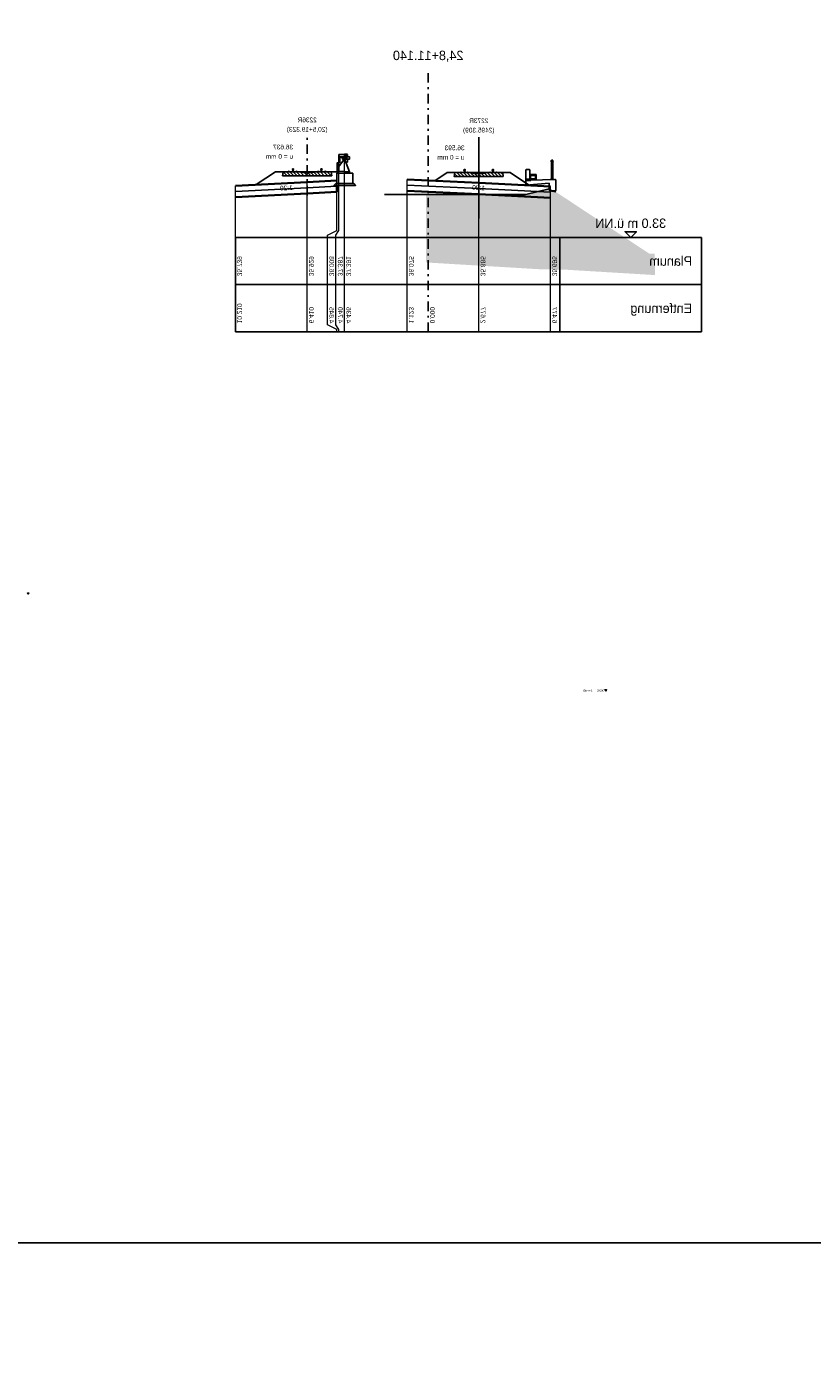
# Model space of a CAD drawing. Extents: x -805 to 3526, y -961 to 1039.
# Tile 177 of 256: x 918 to 960, y -7 to 64. Entities that reach past the tile are written whole.
import ezdxf
from ezdxf.enums import TextEntityAlignment as Align

# ---------------------------------------------------------------- set-up
doc = ezdxf.new("R2010")
doc.units = 0
for name, pattern in [('ACAD_ISO02W100', [15, 12, -3]), ('ACAD_ISO10W100', [18, 12, -3, 0, -3]), ('AUSGEZOGEN', [2, 1, 1]), ('STRICHPUNKT', [1, 0.5, -0.25, 0, -0.25])]:
    doc.linetypes.add(name, pattern=pattern)
doc.layers.get('0').update_dxf_attribs({"color": 251})
for name, color, linetype, lineweight in [('A-FLOR-LEVL', 51, 'Continuous', 5), ('EB-2273S-BETTUNG-LIN', 1, 'Continuous', 25), ('EB-2273S-DS-TS-LIN', 7, 'Continuous', 25), ('EB-2273S-FSS-LIN', 2, 'Continuous', 35), ('EB-2273S-GLEIS-LIN', 7, 'Continuous', 25), ('EB-2273S-GLEIS-TXT', 7, 'Continuous', 25), ('EB-2273S-GLEISACHSE-LIN', 7, 'STRICHPUNKT', 25), ('EB-2273S-NEIGUNG-TXT', 7, 'Continuous', 25), ('EB-2273S-PLANUM-LIN', 2, 'Continuous', 35), ('EB-2273S-PSS-LIN', 4, 'Continuous', 25), ('EB-2273S-Q-ACHSE', 7, 'STRICHPUNKT', 25), ('EB-2273S-Q-ACHSE-TXT', 7, 'Continuous', 50), ('EB-2273S-Q-BAHNSTEIG-LIN', 7, 'Continuous', 25), ('EB-2273S-Q-BAL-LIN', 7, 'Continuous', 25), ('EB-2273S-Q-BAL-TXT', 7, 'Continuous', 50), ('EB-2273S-Q-LOT-LIN', 7, 'Continuous', 18), ('EB-2273S-Q-LOT-TXT', 7, 'Continuous', 25), ('EB-2273S-RINNE-FUND-LIN', 2, 'Continuous', 25), ('EB-2273S-RINNE-LIN', 2, 'Continuous', 25), ('EB-2273S-SCHWELLE-LIN', 7, 'Continuous', 25), ('EB-2273S-SCHWELLE-SRA', 7, 'Continuous', 18), ('TTK-B-Bestand', 252, 'Continuous', 35), ('TTK-P-Treppe oben', 12, 'Continuous', 25), ('TTK-P-Treppe unten', 12, 'Continuous', 25)]:
    doc.layers.add(name, color=color, linetype=linetype, lineweight=lineweight)
for name, color, linetype in [('KAPPE', 2, 'Continuous'), ('KONSTRUKTION', 2, 'Continuous'), ('MITTELLINIE', 5, 'ACAD_ISO10W100'), ('TTK-P-Bahnsteig', 12, 'Continuous'), ('TTK-P-Bodenaustausch', 162, 'Continuous'), ('TTK-P-Planung', 12, 'Continuous'), ('TTK-P-QP Block', 162, 'Continuous'), ('TTK-P-Schnitte', 162, 'Continuous'), ('TTK-P-TEXT', 12, 'AUSGEZOGEN'), ('TTK-Referenzlinie 000', 4, 'AUSGEZOGEN')]:
    doc.layers.add(name, color=color, linetype=linetype)
doc.styles.add('AKG DIN 6776', font='AKG_DIN67.TTF')
doc.styles.add('Arial Narrow', font='ARIALN.TTF', dxfattribs={"width": 0.8, "height": 100})
doc.styles.add('PROVI', font='PROVI.SHX')
doc.dimstyles.new('TTK$6', dxfattribs={"dimtxt": 2.5, "dimasz": 2.5, "dimexe": 3.5, "dimexo": 0.1, "dimgap": 1, "dimtad": 1, "dimzin": 0, "dimtxsty": 'AKG DIN 6776', "dimblk": 'OBLIQUE', "dimcen": -0.09, "dimdle": 3, "dimse1": 1, "dimse2": 1, "dimclrd": 256, "dimclre": 256, "dimclrt": 256, "dimadec": 3, "dimazin": 0, "dimtfac": 1, "dimtofl": 0, "dimtmove": 0, "dimatfit": 3, "dimldrblk": 'OBLIQUE', "dimfxl": 7, "dimfxlon": 1, "dimtolj": 1, "dimtzin": 0, "dimlwd": -1, "dimlwe": -1, "dimarcsym": 0})
pattern_1 = [(45, (-2147.95148, -1863.12944), (-0.089802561, 0.089802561), [])]

# ---------------------------------------------------------------- blocks, each defined once
blk = doc.blocks.new('Ebene - Allgemein-1046862-Schnitt 1')
at = {"layer": 'A-FLOR-LEVL'}
blk.add_hatch(color=256, dxfattribs=at).paths.add_polyline_path([(59400, 34427), (59361, 34329), (59321, 34427)])
at = {"layer": 'A-FLOR-LEVL', "lineweight": 9}
for p, q in [((59400, 34427), (59321, 34427)), ((59321, 34427), (59361, 34329)), ((59361, 34329), (59400, 34427))]:
    blk.add_line(p, q, dxfattribs=at)
blk = doc.blocks.new('*D549')
at = {"layer": 'DEFPOINTS', "color": 0}
for p in [(1594.306, 36.575), (1594.653, 36.74), (8.223, 0)]:
    blk.add_point(p, dxfattribs=at)
at = {"layer": 'TTK-B-Bestand', "insert": (1594.109, 36.983), "char_height": 0.25, "attachment_point": 5, "style": 'AKG DIN 6776'}
blk.add_mtext('\\A1;36,588', dxfattribs=at)
blk = doc.blocks.new('_OBLIQUE')
at = {"color": 0, "linetype": 'ByBlock'}
blk.add_line((-0.5, -0.5), (0.5, 0.5), dxfattribs=at)
blk = doc.blocks.new('*D548')
at = {"layer": 'DEFPOINTS', "color": 0}
for p in [(1585.046, 36.614), (1585.537, 36.771), (-0.868, 0.031)]:
    blk.add_point(p, dxfattribs=at)
at = {"layer": 'TTK-B-Bestand', "insert": (1585.018, 37.014), "char_height": 0.25, "attachment_point": 5, "style": 'AKG DIN 6776'}
blk.add_mtext('\\A1;36,621', dxfattribs=at)
blk = doc.blocks.new('*D547')
at = {"layer": 'DEFPOINTS', "color": 0}
blk.add_point((0, 0), dxfattribs=at)
at = {"layer": 'TTK-P-Treppe unten', "insert": (1244.139, 35.915), "char_height": 0.25, "attachment_point": 5, "style": 'AKG DIN 6776', "bg_fill": 3, "box_fill_scale": 1.1, "bg_fill_color": 256, "bg_fill_true_color": 13158600, "bg_fill_transparency": 0}
blk.add_mtext('\\A1;35,53', dxfattribs=at)
at = {"layer": 'DEFPOINTS', "color": 0}
for p in [(1244.595, 35.671), (1244.185, 35.531)]:
    blk.add_point(p, dxfattribs=at)
blk = doc.blocks.new('*D546')
at = {"layer": 'DEFPOINTS', "color": 0}
for p in [(1248.957, 37.452), (1249.082, 37.334), (0, 0)]:
    blk.add_point(p, dxfattribs=at)
at = {"layer": 'TTK-P-Treppe unten', "insert": (1249.413, 37.696), "char_height": 0.25, "attachment_point": 5, "style": 'AKG DIN 6776'}
blk.add_mtext('\\A1;37,33', dxfattribs=at)
blk = doc.blocks.new('*D545')
at = {"layer": 'DEFPOINTS', "color": 0}
for p in [(1259.602, 37.476), (1259.699, 37.387), (0.198, 0.04)]:
    blk.add_point(p, dxfattribs=at)
at = {"layer": 'TTK-P-Treppe unten', "insert": (1259.146, 37.72), "char_height": 0.25, "attachment_point": 5, "style": 'AKG DIN 6776'}
blk.add_mtext('\\A1;37,35', dxfattribs=at)
blk = doc.blocks.new('PVI_HORIZ_PFEIL')
at = {"color": 0, "flags": 128}
blk.add_lwpolyline([(0, 0), (-3, 3), (3, 3), (0, 0)], dxfattribs=at)
blk = doc.blocks.new('S54')
at = {"color": 0}
for p, q in [((-0.063, 0.001), (-0.051, 0.013)), ((-0.063, 0.01), (-0.062, 0.011)), ((-0.063, 0), (-0.063, 0.01)), ((-0.063, 0), (0.062, 0)), ((-0.062, 0.011), (-0.061, 0.012)), ((-0.061, 0.012), (-0.06, 0.012)), ((-0.06, 0.012), (-0.045, 0.013)), ((-0.055, 0), (-0.04, 0.015)), ((-0.046, 0), (-0.026, 0.02)), ((-0.045, 0.013), (-0.042, 0.014)), ((-0.042, 0.014), (-0.016, 0.024)), ((-0.037, 0), (0.009, 0.046)), ((-0.034, 0.119), (0.002, 0.154)), ((-0.034, 0.128), (-0.007, 0.154)), ((-0.034, 0.14), (-0.032, 0.145)), ((-0.034, 0.116), (-0.034, 0.14)), ((-0.033, 0.112), (-0.034, 0.116)), ((-0.034, 0.136), (-0.016, 0.153)), ((-0.033, 0.111), (-0.033, 0.112)), ((-0.031, 0.111), (-0.033, 0.111)), ((-0.032, 0.111), (0.011, 0.154)), ((-0.032, 0.145), (-0.031, 0.147)), ((-0.031, 0.147), (-0.03, 0.149)), ((-0.015, 0.105), (-0.031, 0.111)), ((-0.03, 0.149), (-0.028, 0.151)), ((-0.028, 0.151), (-0.025, 0.152)), ((-0.028, 0), (0.01, 0.038)), ((-0.026, 0.109), (0.019, 0.153)), ((-0.025, 0.152), (-0.024, 0.152)), ((-0.024, 0.152), (-0.021, 0.153)), ((-0.021, 0.153), (-0.017, 0.153)), ((-0.019, 0.106), (0.026, 0.151)), ((-0.019, 0), (0.011, 0.031)), ((-0.017, 0.153), (-0.014, 0.154)), ((-0.016, 0.024), (-0.014, 0.025)), ((-0.014, 0.104), (-0.015, 0.105)), ((-0.014, 0.154), (-0.01, 0.154)), ((-0.013, 0.103), (-0.014, 0.104)), ((-0.014, 0.025), (-0.012, 0.026)), ((-0.013, 0.103), (0.031, 0.148)), ((-0.012, 0.102), (-0.013, 0.103)), ((-0.011, 0.1), (-0.012, 0.102)), ((-0.012, 0.027), (-0.011, 0.031)), ((-0.012, 0.026), (-0.012, 0.027)), ((-0.011, 0.097), (0.033, 0.141)), ((-0.01, 0.097), (-0.011, 0.1)), ((-0.011, 0.031), (-0.01, 0.038)), ((-0.011, 0), (0.014, 0.025)), ((-0.01, 0.154), (-0.006, 0.154)), ((-0.01, 0.095), (-0.01, 0.097)), ((-0.009, 0.091), (-0.01, 0.095)), ((-0.01, 0.036), (0.008, 0.054)), ((-0.01, 0.038), (-0.009, 0.046)), ((-0.009, 0.09), (0.033, 0.133)), ((-0.009, 0.085), (-0.009, 0.091)), ((-0.008, 0.079), (-0.009, 0.085)), ((-0.009, 0.046), (0.008, 0.063)), ((-0.009, 0.046), (-0.008, 0.053)), ((-0.008, 0.082), (0.033, 0.124)), ((-0.008, 0.073), (0.009, 0.091)), ((-0.008, 0.065), (0.008, 0.081)), ((-0.008, 0.079), (-0.008, 0.053)), ((-0.008, 0.056), (0.008, 0.072)), ((-0.006, 0.154), (-0.003, 0.154)), ((-0.003, 0.154), (0, 0.154)), ((-0.002, 0), (0.02, 0.022)), ((0.003, 0.154), (0, 0.154)), ((0.006, 0.154), (0.003, 0.154)), ((0.01, 0.154), (0.006, 0.154)), ((0.007, 0), (0.027, 0.02)), ((0.008, 0.079), (0.009, 0.085)), ((0.008, 0.079), (0.008, 0.053)), ((0.009, 0.046), (0.008, 0.053)), ((0.009, 0.091), (0.01, 0.095)), ((0.009, 0.085), (0.009, 0.091)), ((0.01, 0.038), (0.009, 0.046)), ((0.014, 0.154), (0.01, 0.154)), ((0.01, 0.097), (0.011, 0.1)), ((0.01, 0.095), (0.01, 0.097)), ((0.011, 0.031), (0.01, 0.038)), ((0.011, 0.1), (0.012, 0.102)), ((0.012, 0.027), (0.011, 0.031)), ((0.012, 0.102), (0.013, 0.103)), ((0.012, 0.026), (0.012, 0.027)), ((0.014, 0.025), (0.012, 0.026)), ((0.013, 0.103), (0.014, 0.104)), ((0.017, 0.153), (0.014, 0.154)), ((0.014, 0.104), (0.015, 0.105)), ((0.016, 0.024), (0.014, 0.025)), ((0.015, 0.105), (0.031, 0.111)), ((0.042, 0.014), (0.016, 0.024)), ((0.016, 0), (0.033, 0.017)), ((0.021, 0.153), (0.017, 0.153)), ((0.024, 0.152), (0.021, 0.153)), ((0.025, 0.152), (0.024, 0.152)), ((0.028, 0.151), (0.025, 0.152)), ((0.025, 0), (0.04, 0.015)), ((0.03, 0.149), (0.028, 0.151)), ((0.028, 0.109), (0.033, 0.115)), ((0.031, 0.147), (0.03, 0.149)), ((0.032, 0.145), (0.031, 0.147)), ((0.031, 0.111), (0.033, 0.111)), ((0.033, 0.14), (0.032, 0.145)), ((0.033, 0.116), (0.033, 0.14)), ((0.033, 0.112), (0.033, 0.116)), ((0.033, 0.111), (0.033, 0.112)), ((0.034, 0), (0.046, 0.013)), ((0.045, 0.013), (0.042, 0.014)), ((0.042, 0), (0.054, 0.012)), ((0.06, 0.012), (0.045, 0.013)), ((0.061, 0.012), (0.06, 0.012)), ((0.06, 0), (0.062, 0.003)), ((0.062, 0.011), (0.061, 0.012)), ((0.062, 0.01), (0.062, 0.011)), ((0.062, 0.011), (0.062, 0.011)), ((0.062, 0), (0.062, 0.01))]:
    blk.add_line(p, q, dxfattribs=at)
blk = doc.blocks.new('Pvi_Bstg76l')
at = {"color": 0}
blk.add_line((-0.3, -0.225), (-0.57, -0.905), dxfattribs=at)
for points in [[(0, 0), (-0.3, 0), (-0.3, -0.15), (-0.18, -0.15), (-0.18, -0.12), (-0.015, -0.12)], [(0.08, -0.985), (-0.57, -0.985), (-0.57, -0.905), (-0.02, -0.885), (0, -0.865), (0, -0.625), (-0.3, -0.225), (-0.3, -0.165), (-0.15, -0.165), (-0.15, -0.135), (-0.05, -0.135), (-0.05, -0.42), (0.08, -0.435)]]:
    blk.add_lwpolyline(points, close=True, dxfattribs=at)
blk = doc.blocks.new('2481114')
at = {"layer": 'EB-2273S-SCHWELLE-SRA'}
h = blk.add_hatch(dxfattribs=at)
h.set_pattern_fill('ANSI31', color=256, scale=0.04, style=0)
h.set_pattern_definition(pattern_1)
h.paths.add_polyline_path([(-1.3, -0.21), (-1.271, 0), (-1.036, 0), (-0.947, 0.025), (-0.947, 0.025), (-0.927, 0), (-0.612, 0), (-0.592, 0.025), (-0.592, 0.025), (-0.503, 0), (-0.503, 0), (-0.203, -0.042), (0.203, -0.042), (0.503, 0), (0.503, 0), (0.592, 0.025), (0.592, 0.025), (0.612, 0), (0.927, 0), (0.947, 0.025), (0.947, 0.025), (1.036, 0), (1.271, 0), (1.3, -0.21)])
h = blk.add_hatch(dxfattribs=at)
h.set_pattern_fill('ANSI31', color=256, scale=0.04, style=0)
h.set_pattern_definition(pattern_1)
h.paths.add_polyline_path([(7.787, -0.166), (7.816, 0.044), (8.051, 0.044), (8.14, 0.069), (8.14, 0.069), (8.16, 0.044), (8.475, 0.044), (8.495, 0.069), (8.495, 0.069), (8.584, 0.044), (8.584, 0.044), (8.884, 0.002), (9.29, 0.002), (9.59, 0.044), (9.59, 0.044), (9.679, 0.069), (9.679, 0.069), (9.699, 0.044), (10.014, 0.044), (10.034, 0.069), (10.034, 0.069), (10.123, 0.044), (10.358, 0.044), (10.387, -0.166)])
at = {"layer": 'EB-2273S-BETTUNG-LIN', "flags": 128}
for points in [[(-2.694, -0.682), (-1.671, 0), (1.671, 0), (2.318, -0.432)], [(7.497, 0.044), (10.758, 0.044), (11.782, -0.638)]]:
    blk.add_lwpolyline(points, dxfattribs=at)
at = {"layer": 'EB-2273S-DS-TS-LIN', "flags": 128}
for points in [[(6.925, 0.848), (7.117, 0.848)], [(7.113, 0.878), (7.117, 0.878)], [(6.953, 0.708), (6.953, 0.558), (7.049, 0.558)]]:
    blk.add_lwpolyline(points, dxfattribs=at)
at = {"layer": 'EB-2273S-FSS-LIN', "flags": 128}
for points in [[(7.522, -0.681), (7.522, -1.026), (9.087, -1.104), (12.887, -1.294)], [(-3.8, -1.338), (0, -1.148), (3.8, -0.958)]]:
    blk.add_lwpolyline(points, dxfattribs=at)
at = {"layer": 'EB-2273S-GLEISACHSE-LIN'}
for p, q in [((0, -1.25), (0, 1.875)), ((9.087, -1.206), (9.087, 1.919))]:
    blk.add_line(p, q, dxfattribs=at)
at = {"layer": 'EB-2273S-PLANUM-LIN', "flags": 128}
for points in [[(6.953, 0.958), (7.113, 0.958)], [(-3.8, -0.738), (0, -0.548), (3.8, -0.358)], [(7.522, -0.425), (9.087, -0.504), (12.887, -0.694)]]:
    blk.add_lwpolyline(points, dxfattribs=at)
at = {"layer": 'EB-2273S-PSS-LIN', "flags": 128}
for points in [[(-3.8, -1.038), (0, -0.848), (3.8, -0.658)], [(7.522, -0.681), (7.522, -0.726), (9.087, -0.804), (12.887, -0.994)]]:
    blk.add_lwpolyline(points, dxfattribs=at)
at = {"layer": 'EB-2273S-Q-ACHSE'}
blk.add_line((2.677, -8.433), (2.677, 5.458), dxfattribs=at)
at = {"layer": 'EB-2273S-Q-BAHNSTEIG-LIN', "flags": 128}
for points in [[(7.572, -0.581), (6.622, -0.581), (6.522, -0.681), (7.672, -0.681), (7.572, -0.581)], [(7.522, -0.031), (6.672, -0.031), (6.672, -0.581), (7.522, -0.581), (7.522, -0.031)]]:
    blk.add_lwpolyline(points, dxfattribs=at)
at = {"layer": 'EB-2273S-Q-BAL-LIN'}
for p, q in [((-11.8, -3.433), (12.887, -3.433)), ((-11.8, -8.433), (-11.8, -3.433)), ((-4.3, -8.433), (-4.3, -3.433)), ((12.887, -8.433), (12.887, -3.433)), ((-11.8, -5.933), (12.887, -5.933)), ((-11.8, -8.433), (12.887, -8.433))]:
    blk.add_line(p, q, dxfattribs=at)
at = {"layer": 'EB-2273S-Q-LOT-LIN'}
for p, q in [((7.113, -8.433), (7.113, 0.958)), ((0, -8.433), (0, -0.548)), ((3.8, -8.433), (3.8, -0.358)), ((9.087, -8.433), (9.087, -0.504)), ((12.887, -8.433), (12.887, -0.694)), ((-3.8, -8.433), (-3.8, -0.738))]:
    blk.add_line(p, q, dxfattribs=at)
at = {"layer": 'EB-2273S-Q-LOT-LIN', "flags": 128}
for points in [[(7.417, -8.433), (7.417, -8.308), (7.563, -8.058), (7.563, -3.308), (7.417, -3.058), (7.417, 0.954)], [(7.522, -8.433), (7.522, -8.308), (8.013, -8.058), (8.013, -3.308), (7.522, -3.058), (7.522, -0.425)]]:
    blk.add_lwpolyline(points, dxfattribs=at)
at = {"layer": 'EB-2273S-RINNE-FUND-LIN', "flags": 128}
blk.add_lwpolyline([(7.113, 0.808), (7.113, 0.853), (7.213, 0.836), (7.213, 0.708), (6.853, 0.708), (6.853, 0.836), (6.953, 0.853), (6.953, 0.808), (7.113, 0.808)], dxfattribs=at)
at = {"layer": 'EB-2273S-RINNE-LIN', "flags": 128}
blk.add_lwpolyline([(7.113, 0.958), (7.113, 0.808), (6.953, 0.808), (6.953, 0.958), (6.968, 0.958), (6.968, 0.938), (6.983, 0.938), (6.983, 0.853, 0.414214), (6.998, 0.838), (7.068, 0.838, 0.414214), (7.083, 0.853), (7.083, 0.938), (7.098, 0.938), (7.098, 0.958), (7.113, 0.958)], format="xyb", dxfattribs=at)
blk.add_lwpolyline([(7.098, 0.958), (7.098, 0.938), (6.968, 0.938), (6.968, 0.958), (7.098, 0.958)], dxfattribs=at)
at = {"layer": 'EB-2273S-SCHWELLE-LIN', "flags": 128}
for points in [[(-1.3, -0.21), (-1.271, 0), (-1.036, 0), (-0.947, 0.025), (-0.927, 0), (-0.612, 0), (-0.592, 0.025), (-0.503, 0), (-0.203, -0.042), (0.203, -0.042), (0.503, 0), (0.592, 0.025), (0.612, 0), (0.927, 0), (0.947, 0.025), (1.036, 0), (1.271, 0), (1.3, -0.21), (-1.3, -0.21)], [(7.787, -0.166), (7.816, 0.044), (8.051, 0.044), (8.14, 0.069), (8.16, 0.044), (8.475, 0.044), (8.495, 0.069), (8.584, 0.044), (8.884, 0.002), (9.29, 0.002), (9.59, 0.044), (9.679, 0.069), (9.699, 0.044), (10.014, 0.044), (10.034, 0.069), (10.123, 0.044), (10.358, 0.044), (10.387, -0.166), (7.787, -0.166)]]:
    blk.add_lwpolyline(points, dxfattribs=at)
at = {"layer": 'EB-2273S-GLEIS-LIN'}
for p in [(-0.751, 0.006), (0.751, 0.006), (8.336, 0.05), (9.838, 0.05)]:
    blk.add_blockref('S54', p, dxfattribs=at)
at = {"layer": 'EB-2273S-Q-BAHNSTEIG-LIN'}
blk.add_blockref('Pvi_Bstg76l', (7.417, 0.954), dxfattribs=at)
at = {"layer": 'EB-2273S-Q-BAL-LIN', "xscale": 0.1, "yscale": 0.1}
blk.add_blockref('PVI_HORIZ_PFEIL', (-8.05, -3.433), dxfattribs=at)
at = {"layer": 'EB-2273S-GLEIS-TXT', "style": 'PROVI'}
for s, p in [('2273R', (0, 2.625)), ('2236R', (9.087, 2.669)), ('(2495.309)', (0, 2.125)), ('(20,5+19.323)', (9.087, 2.169))]:
    blk.add_text(s, height=0.25, dxfattribs=at).set_placement(p, align=Align.CENTER)
for s, p in [('36.593', (0.751, 1.186)), ('36.637', (9.838, 1.23)), ('u = 0 mm', (0.751, 0.686)), ('u = 0 mm', (9.838, 0.73))]:
    blk.add_text(s, height=0.25, dxfattribs=at).set_placement(p)
at = {"layer": 'EB-2273S-NEIGUNG-TXT', "style": 'PROVI'}
for rotation, p in [(2.86241, (0.006, -0.672)), (357.13759, (10.198, -0.684))]:
    blk.add_text('1:20', height=0.25, rotation=rotation, dxfattribs=at).set_placement(p, align=Align.TOP_CENTER)
at = {"layer": 'EB-2273S-Q-ACHSE-TXT', "style": 'PROVI'}
blk.add_text('24,8+11.140', height=0.5, dxfattribs=at).set_placement((2.677, 5.958), align=Align.CENTER)
at = {"layer": 'EB-2273S-Q-BAL-TXT', "style": 'PROVI'}
blk.add_text('33.0 m ü.NN', height=0.5, dxfattribs=at).set_placement((-8.05, -2.933), align=Align.CENTER)
for s, p in [('Planum', (-11.3, -4.683)), ('Entfernung', (-11.3, -7.183))]:
    blk.add_text(s, height=0.5, dxfattribs=at).set_placement(p, align=Align.MIDDLE_LEFT)
at = {"layer": 'EB-2273S-Q-LOT-TXT', "style": 'PROVI'}
for s, p in [('35.695', (-3.9, -5.483)), ('35.885', (-0.1, -5.483)), ('36.075', (3.7, -5.483)), ('37.391', (7.013, -5.483)), ('37.387', (7.463, -5.483)), ('36.008', (7.913, -5.483)), ('35.929', (8.987, -5.483)), ('35.739', (12.787, -5.483)), ('10.210', (12.787, -7.983)), ('6.477', (-3.9, -7.983)), ('2.677', (-0.1, -7.983)), ('0.000', (2.577, -7.983)), ('1.123', (3.7, -7.983)), ('4.436', (7.013, -7.983)), ('4.740', (7.463, -7.983)), ('4.845', (7.913, -7.983)), ('6.410', (8.987, -7.983))]:
    blk.add_text(s, height=0.25, rotation=90, dxfattribs=at).set_placement(p)
blk = doc.blocks.new('*D540')
at = {"layer": 'DEFPOINTS', "color": 0}
blk.add_point((-4.937, 1.794), dxfattribs=at)
at = {"layer": 'TTK-P-Treppe unten', "insert": (1238.868, 37.709), "char_height": 0.25, "attachment_point": 5, "style": 'AKG DIN 6776', "bg_fill": 3, "box_fill_scale": 1.1, "bg_fill_color": 256, "bg_fill_true_color": 13158600, "bg_fill_transparency": 0}
blk.add_mtext('\\A1;37,329', dxfattribs=at)
at = {"layer": 'DEFPOINTS', "color": 0}
for p in [(1239.248, 37.326), (1239.412, 37.466)]:
    blk.add_point(p, dxfattribs=at)
blk = doc.blocks.new('*D538')
at = {"layer": 'DEFPOINTS', "color": 0}
for p in [(1076.64, 36.011), (1076.79, 35.997), (0, 0)]:
    blk.add_point(p, dxfattribs=at)
at = {"layer": 'TTK-P-Treppe oben', "insert": (1076.183, 36.255), "char_height": 0.25, "attachment_point": 5, "style": 'AKG DIN 6776'}
blk.add_mtext('\\A1;36,00', dxfattribs=at)
blk = doc.blocks.new('*D536')
at = {"layer": 'DEFPOINTS', "color": 0}
for p in [(1593.426, 36.652), (1593.91, 36.652), (733.066, 0.107)]:
    blk.add_point(p, dxfattribs=at)
at = {"layer": 'TTK-P-TEXT', "insert": (1594.454, 36.896), "char_height": 0.25, "attachment_point": 5, "style": 'AKG DIN 6776'}
blk.add_mtext('\\A1;36,589', dxfattribs=at)

msp = doc.modelspace()

# ---------------------------------------------------------------- hatches: boundary and pattern name
at = {"layer": 'TTK-P-Bodenaustausch', "transparency": 33554457}
h = msp.add_hatch(color=251, dxfattribs=at)
h.dxf.hatch_style = 1
h.paths.add_polyline_path([(939.1752, 55.5231), (944.4752, 55.5231), (945.7002, 55.8231), (945.7002, 55.71), (945.7203, 55.708), (946.0502, 55.6656), (947.4485, 54.7413), (950.9975, 52.3957), (951.2957, 52.3957), (951.3129, 51.2541), (946.6752, 51.5332), (945.1752, 51.5639), (939.1752, 51.9232)])
h = msp.add_hatch(color=251, dxfattribs=at)
h.dxf.hatch_style = 1
h.paths.add_polyline_path([(939.1752, 55.5231), (944.4752, 55.5231), (945.7002, 55.8231), (945.7002, 55.71), (945.7203, 55.708), (946.0502, 55.6656), (947.4485, 54.7413), (950.9975, 52.3957), (951.2957, 52.3957), (951.3129, 51.2541), (946.6752, 51.5332), (945.1752, 51.5639), (939.1752, 51.9232)])

# ---------------------------------------------------------------- linework, layer by layer
at = {"layer": 'KAPPE', "color": 251}
for p, q in [((944.6752, 56.5831), (944.6752, 56.2831)), ((944.6752, 56.5831), (945.0252, 56.5831)), ((944.6752, 56.5331), (945.0252, 56.5331)), ((944.6752, 56.3031), (945.0252, 56.3031)), ((944.7252, 56.5331), (944.7252, 56.3531)), ((944.7252, 56.3531), (944.9752, 56.3531)), ((944.9752, 56.5331), (944.9752, 56.3531)), ((945.0252, 56.5831), (945.0252, 56.2914))]:
    msp.add_line(p, q, dxfattribs=at)
at = {"layer": 'KONSTRUKTION', "color": 251, "linetype": 'ACAD_ISO02W100', "ltscale": 0.035}
for p, q in [((944.6752, 56.3373), (944.4752, 56.3373)), ((944.7359, 56.2573), (944.4752, 56.2573))]:
    msp.add_line(p, q, dxfattribs=at)
at = {"layer": 'KONSTRUKTION', "color": 251, "linetype": 'ACAD_ISO02W100', "ltscale": 0.025}
msp.add_line((944.7359, 56.2788), (944.7359, 56.2573), dxfattribs=at)
at = {"layer": 'MITTELLINIE', "color": 251, "ltscale": 0.05}
msp.add_line((945.8602, 57.3796), (945.8602, 56.312), dxfattribs=at)
at = {"layer": 'TTK-P-Planung', "color": 251}
for p, q in [((945.8002, 57.2876), (945.8002, 57.2976)), ((945.8042, 57.2876), (945.8042, 57.2976)), ((945.8071, 57.3055), (945.8524, 57.3115)), ((945.8076, 57.3015), (945.8529, 57.3076)), ((945.8082, 57.2836), (945.8182, 57.2836)), ((945.8082, 57.2796), (945.8182, 57.2796)), ((945.8182, 57.2836), (945.8182, 57.2796)), ((945.8202, 57.2612), (945.8202, 57.2962)), ((945.8242, 57.2612), (945.8242, 57.2962)), ((945.8242, 57.2822), (945.8762, 57.2822)), ((945.8252, 56.324), (945.8252, 57.2538)), ((945.8276, 57.3002), (945.8356, 57.3012)), ((945.8282, 57.2572), (945.8922, 57.2572)), ((945.8282, 57.2532), (945.8922, 57.2532)), ((945.835, 57.3052), (945.8356, 57.3012)), ((945.8674, 57.3076), (945.9127, 57.3015)), ((945.868, 57.3115), (945.9132, 57.3055)), ((945.8762, 57.2572), (945.8762, 57.2822)), ((945.8853, 57.3052), (945.8848, 57.3012)), ((945.8848, 57.3012), (945.8927, 57.3002)), ((945.8952, 56.324), (945.8952, 57.2538)), ((945.8962, 57.2612), (945.8962, 57.2962)), ((945.9002, 57.2612), (945.9002, 57.2962)), ((945.9022, 57.2836), (945.9022, 57.2796)), ((945.9122, 57.2836), (945.9022, 57.2836)), ((945.9022, 57.2796), (945.9122, 57.2796)), ((945.9162, 57.2876), (945.9162, 57.2976)), ((945.9202, 57.2876), (945.9202, 57.2976)), ((944.4752, 56.8262), (944.4902, 56.8412)), ((944.4752, 56.0231), (944.4752, 56.8262)), ((944.4902, 56.8412), (944.6602, 56.8412)), ((944.6602, 56.8412), (944.6752, 56.8262)), ((944.6752, 56.8262), (944.6752, 56.2831)), ((944.6752, 56.2831), (946.031, 56.3127)), ((945.756, 56.324), (945.756, 56.3127)), ((945.986, 56.324), (945.756, 56.324)), ((945.756, 56.3127), (945.986, 56.3127)), ((945.8302, 56.8008), (945.8302, 56.8248)), ((945.8342, 56.8248), (945.8342, 56.8008)), ((945.8382, 56.8328), (945.8822, 56.8328)), ((945.8822, 56.8288), (945.8382, 56.8288)), ((945.8382, 56.7968), (945.8822, 56.7968)), ((945.8382, 56.7928), (945.8822, 56.7928)), ((945.8862, 56.8008), (945.8862, 56.8248)), ((945.8902, 56.8008), (945.8902, 56.8248)), ((945.986, 56.3127), (945.986, 56.324)), ((946.031, 56.3127), (946.0502, 56.2936)), ((946.0502, 56.2936), (946.0502, 55.7376)), ((944.4752, 55.5231), (936.9752, 55.5231)), ((944.4752, 56.0231), (945.7002, 56.1231)), ((944.4752, 55.5231), (945.7002, 55.8231)), ((945.7002, 55.7731), (945.7002, 56.1231)), ((945.7139, 55.7592), (945.7002, 55.7731)), ((945.7139, 55.7592), (945.9861, 55.7242)), ((945.7203, 55.708), (946.0502, 55.6656)), ((946.0018, 55.7385), (945.9857, 55.7239)), ((946.0018, 55.7385), (946.0019, 55.7222)), ((946.0019, 55.7222), (946.031, 55.7184)), ((946.031, 55.7184), (946.0502, 55.7376)), ((946.0502, 55.7376), (946.0352, 55.7226))]:
    msp.add_line(p, q, dxfattribs=at)
for centre in [(945.8342, 57.2672), (945.8862, 57.2672)]:
    msp.add_circle(centre, 0.01, dxfattribs=at)
for centre, radius, start, end in [((945.8082, 57.2976), 0.008, 97.59, 180), ((945.8082, 57.2876), 0.008, 180, 270), ((945.8082, 57.2976), 0.004, 97.59, 180), ((945.8082, 57.2876), 0.004, 180, 270), ((945.8282, 57.2962), 0.008, 97.59, 180), ((945.8282, 57.2612), 0.008, 180, 270), ((945.8282, 57.2962), 0.004, 97.59, 180), ((945.8282, 57.2612), 0.004, 180, 270), ((945.8602, 57.253), 0.059, 82.41, 97.59), ((945.8602, 57.253), 0.055, 82.41, 97.59), ((945.8922, 57.2612), 0.008, 270, 0), ((945.8922, 57.2612), 0.004, 270, 0), ((945.8922, 57.2962), 0.004, 0, 82.41), ((945.8922, 57.2962), 0.008, 0, 82.41), ((945.9122, 57.2876), 0.008, 270, 0), ((945.9122, 57.2876), 0.004, 270, 0), ((945.9122, 57.2976), 0.004, 0, 82.41), ((945.9122, 57.2976), 0.008, 0, 82.41), ((945.8382, 56.8248), 0.008, 90, 180), ((945.8382, 56.8008), 0.008, 180, 270), ((945.8382, 56.8248), 0.004, 90, 180), ((945.8382, 56.8008), 0.004, 180, 270), ((945.8822, 56.8248), 0.008, 0, 90), ((945.8822, 56.8248), 0.004, 0, 90), ((945.8822, 56.8008), 0.004, 270, 0), ((945.8822, 56.8008), 0.008, 270, 0)]:
    msp.add_arc(centre, radius, start, end, dxfattribs=at)
at = {"layer": 'TTK-P-Treppe unten', "color": 251}
msp.add_line((941.9752, 58.5562), (941.9752, 54.2566), dxfattribs=at)

# ---------------------------------------------------------------- block references
at = {"layer": 'TTK-P-QP Block', "color": 251, "xscale": -1}
msp.add_blockref('2481114', (941.9752, 56.6812), dxfattribs=at)
at = {"layer": 'TTK-P-Schnitte', "color": 251, "lineweight": 9, "xscale": -0.001, "yscale": 0.001, "zscale": 0.001}
for p in [(977.4701, 0.001), (1008.0608, -5.1281)]:
    msp.add_blockref('Ebene - Allgemein-1046862-Schnitt 1', p, dxfattribs=at)

# ---------------------------------------------------------------- texts
at = {"layer": 'TTK-P-Schnitte', "color": 251, "insert": (948.6015, 29.2953), "char_height": 0.1, "width": 1.083881, "attachment_point": 3, "style": 'Arial Narrow'}
msp.add_mtext('Ebene -1  =  +29,200', dxfattribs=at)

# ---------------------------------------------------------------- dimensions: what is measured, and where the dimension line sits
at = {"layer": 'TTK-B-Bestand', "color": 251}
for feature_location, offset, origin, text, picture, middle in [((1585.0459, 36.614), (0.4461, 0.1576), (-0.8681, 0.0309), '36,621', '*D548', (1585.0178, 37.0144)), ((1594.3062, 36.5752), (0.2947, 0.1656), (8.2233, 0), '36,588', '*D549', (1594.1093, 36.9835))]:
    dim = msp.add_ordinate_dim(feature_location=feature_location, offset=offset, dtype=0, origin=origin, text=text, dimstyle='TTK$6', override={"dimscale": 0, "dimdec": 3, "dimtmove": 1, "dimfxlon": 0}, dxfattribs=at)
    dim.commit()
    dim.dimension.update_dxf_attribs({"geometry": picture, "text_midpoint": middle})

# ---------------------------------------------------------------- next in the draw order: dimensions: what is measured, and where the dimension line sits
at = {"layer": 'TTK-P-Treppe unten', "color": 251}
dim = msp.add_ordinate_dim(feature_location=(1244.1853, 35.5313), offset=(0.4098, 0.14), dtype=0, origin=(0, 0), dimstyle='TTK$6', override={"dimscale": 0, "dimtfill": 1}, dxfattribs=at)
dim.commit()
dim.dimension.update_dxf_attribs({"geometry": '*D547', "text_midpoint": (1244.1389, 35.9152)})

# ---------------------------------------------------------------- next in the draw order: linework, layer by layer
at = {"layer": 'TTK-Referenzlinie 000', "color": 4}
msp.add_line((0, 0), (3525.5832, 0), dxfattribs=at)

# ---------------------------------------------------------------- next in the draw order: dimensions: what is measured, and where the dimension line sits
at = {"layer": 'TTK-P-Treppe unten', "color": 251}
for feature_location, offset, origin, picture, middle in [((1249.0816, 37.3335), (-0.1245, 0.1184), (0, 0), '*D546', (1249.4133, 37.6958)), ((1259.6991, 37.3874), (-0.0973, 0.0891), (0.198, 0.0396), '*D545', (1259.1455, 37.7204))]:
    dim = msp.add_ordinate_dim(feature_location=feature_location, offset=offset, dtype=0, origin=origin, dimstyle='TTK$6', override={"dimscale": 0}, dxfattribs=at)
    dim.commit()
    dim.dimension.update_dxf_attribs({"geometry": picture, "text_midpoint": middle})

# ---------------------------------------------------------------- next in the draw order: dimensions: what is measured, and where the dimension line sits
dim = msp.add_ordinate_dim(feature_location=(1239.2481, 37.3256), offset=(0.1119, 0.1412), dtype=0, origin=(-4.9372, 1.7943), text='37,329', dimstyle='TTK$6', override={"dimscale": 0, "dimtfill": 1}, dxfattribs=at)
dim.commit()
dim.dimension.update_dxf_attribs({"geometry": '*D540', "text_midpoint": (1238.8681, 37.7095)})

# ---------------------------------------------------------------- next in the draw order: linework, layer by layer
at = {"layer": 'TTK-P-Bahnsteig', "color": 251}
msp.add_circle((473.7851, 39.1322), 1000, dxfattribs=at)

# ---------------------------------------------------------------- next in the draw order: dimensions: what is measured, and where the dimension line sits
at = {"layer": 'TTK-P-TEXT', "color": 251}
dim = msp.add_ordinate_dim(feature_location=(1593.4264, 36.6522), offset=(0.4831, 0), dtype=0, origin=(733.0659, 0.1071), text='36,589', dimstyle='TTK$6', override={"dimscale": 0, "dimfxlon": 0}, dxfattribs=at)
dim.commit()
dim.dimension.update_dxf_attribs({"geometry": '*D536', "text_midpoint": (1594.4538, 36.896)})
at = {"layer": 'TTK-P-Treppe oben', "color": 251}
dim = msp.add_ordinate_dim(feature_location=(1076.7895, 35.997), offset=(-0.15, 0.014), dtype=0, origin=(0, 0), dimstyle='TTK$6', override={"dimscale": 0}, dxfattribs=at)
dim.commit()
dim.dimension.update_dxf_attribs({"geometry": '*D538', "text_midpoint": (1076.1833, 36.2548)})

doc.saveas('drawing.dxf')
